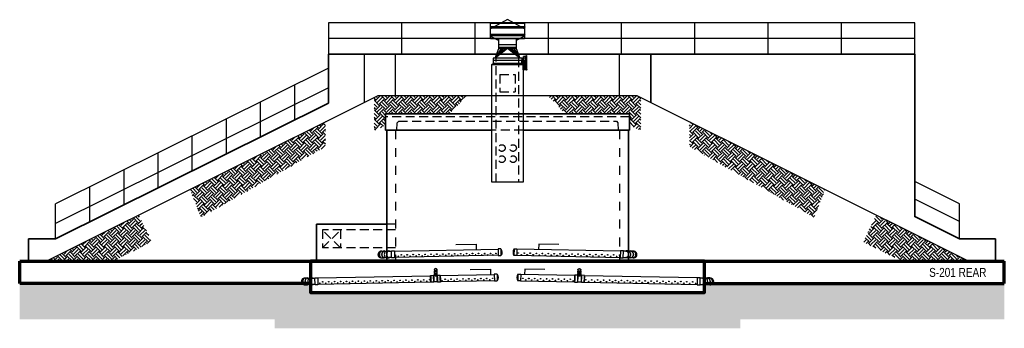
# Model space of a CAD drawing. Header units: inches. Extents: x -666 to 660, y -2090 to 1320.
# Tile 2 of 3: x -660 to 660, y -1090 to -676. Entities that reach past the tile are written whole.
import ezdxf

# ---------------------------------------------------------------- set-up
doc = ezdxf.new("R2010")
doc.units = ezdxf.units.IN
doc.header["$LTSCALE"] = 96
doc.header["$MEASUREMENT"] = 0
doc.linetypes.add('Dash', pattern=[0.25, 0.125, -0.125])
doc.linetypes.add('HIDDEN2', pattern=[0.1875, 0.125, -0.0625])
doc.layers.get('Defpoints').update_dxf_attribs({"color": 243})
for name, color, linetype, lineweight in [('A-ANNO-PATT', 1, 'Continuous', 25), ('S-FLOR-FTPT', 4, 'Continuous', 70), ('S-FLOR-FTPT-RED', 1, 'Continuous', 70), ('S-ROOF-OTLN', 3, 'Continuous', 35), ('S-WALL-FULL-EXTR', 4, 'Continuous', 35), ('S-WALL-PCST', 4, 'Continuous', 35)]:
    doc.layers.add(name, color=color, linetype=linetype, lineweight=lineweight)
for name, color, linetype in [('M-DETL-HDLN', 1, 'HIDDEN2'), ('M-DETL-MEDM', 3, 'Continuous'), ('P-PIPE', 3, 'Continuous'), ('S-ANNO-TEXT', 2, 'Continuous'), ('S-COLS-CONC', 13, 'Continuous'), ('S-EARTH', 8, 'Continuous'), ('S-GRVL', 8, 'Continuous'), ('S-GUARD RAIL', 1, 'Continuous'), ('S-ROOF-HDLN', 1, 'HIDDEN2'), ('S-WALL-HDLN', 1, 'Dash')]:
    doc.layers.add(name, color=color, linetype=linetype)
doc.styles.add('Annotative', font='romans.shx', dxfattribs={"width": 0.8, "height": 0.125})
doc.styles.add('Arial', font='swiss.ttf', dxfattribs={"width": 0.8})
doc.dimstyles.new('Annotative', dxfattribs={"dimscale": 0, "dimtxt": 0.125, "dimasz": 0.125, "dimexe": 0.179688, "dimexo": 0.0625, "dimgap": 0.09, "dimtad": 1, "dimdec": 3, "dimzin": 3, "dimdsep": 46, "dimlunit": 4, "dimtxsty": 'Annotative', "dimcen": 0.09, "dimclrt": 2, "dimazin": 2, "dimtfac": 1, "dimtdec": 3, "dimtmove": 0, "dimatfit": 3, "dimfxl": 1, "dimtfill": 1, "dimfrac": 2, "dimtolj": 1, "dimtzin": 0, "dimarcsym": 0})

# ---------------------------------------------------------------- blocks, each defined once
blk = doc.blocks.new('6CAP')
at = {"layer": 'P-PIPE'}
for p, q in [((75, 388.6), (75, 381.4)), ((75, 388.6), (78, 388.6)), ((78, 381.4), (75, 381.4)), ((78, 388.6), (78, 381.4))]:
    blk.add_line(p, q, dxfattribs=at)
blk.add_arc((81, 385), 7.05, 148.8317, 211.1683, dxfattribs=at)
blk = doc.blocks.new('Bend - PVC - Sch 40 - DWV_USACE - Standard-1107287-00_SP_Foundation Drainage Plan-TO FDN_DOC-flat-1')
at = {"layer": 'P-PIPE'}
for p, q in [((1529.2, -739.1), (1527.9, -739.1)), ((1527.9, -739.1), (1527.9, -743.1)), ((1529.4, -739.1), (1529.2, -739.1)), ((1529.4, -739.1), (1529.4, -743.1)), ((1532.4, -739.1), (1531, -739.1)), ((1527.9, -741.1), (1527.9, -741.1)), ((1527.9, -741.1), (1527.9, -741.1)), ((1527.9, -743.1), (1529.2, -743.1)), ((1529.2, -743.1), (1529.4, -743.1)), ((1529.4, -741.1), (1529.4, -741.1)), ((1529.4, -741.1), (1529.4, -741.1)), ((1529.4, -741.1), (1529.4, -741.1)), ((1529.4, -741.1), (1529.4, -741.1)), ((1531, -743.1), (1532.4, -743.1))]:
    blk.add_line(p, q, dxfattribs=at)
at = {"layer": 'P-PIPE', "flags": 128}
for points in [[(1531, -739.3), (1530.8, -739.3), (1530.6, -739.3), (1530.4, -739.3), (1530.2, -739.3), (1530.1, -739.3), (1529.9, -739.3), (1529.7, -739.3), (1529.5, -739.3), (1529.4, -739.3)], [(1529.4, -742.8), (1529.6, -742.8), (1529.7, -742.8), (1529.9, -742.8), (1530.1, -742.8), (1530.3, -742.8), (1530.5, -742.8), (1530.7, -742.8), (1530.8, -742.8), (1531, -742.8)]]:
    blk.add_lwpolyline(points, dxfattribs=at)
at = {"layer": 'P-PIPE'}
for centre, major_axis, start_param, end_param in [((1531, -741.1), (0, -1.98), 1.570796, 3.627428), ((1532.4, -741.1), (0, -1.98), 1.570796, 3.141593), ((1531, -741.1), (0, -1.98), 5.79735, 7.853982), ((1531, -741.1), (0, -1.75), 1.570796, 3.141593), ((1531, -741.1), (0, -1.75), 6.283185, 7.853982), ((1532.4, -741.1), (0, -1.98), 6.283185, 7.853982)]:
    blk.add_ellipse(centre, major_axis=major_axis, ratio=0.34202, start_param=start_param, end_param=end_param, dxfattribs=at)

msp = doc.modelspace()

# ---------------------------------------------------------------- hatches: boundary and pattern name
at = {"layer": 'S-EARTH'}
h = msp.add_hatch(dxfattribs=at)
h.set_pattern_fill('EARTH', color=256, scale=36, angle=45)
h.paths.add_polyline_path([(-184.6, -780.3), (-180, -778), (-59.7, -778), (-83.5, -802), (-169.5, -802), (-169.5, -817.3), (-184.6, -824.9)])
h = msp.add_hatch(dxfattribs=at)
h.set_pattern_fill('EARTH', color=256, scale=36, angle=45)
h.paths.add_polyline_path([(172.6, -780.3), (168, -778), (48.2, -778), (71.5, -802), (157.5, -802), (157.5, -817.3), (172.6, -824.9)])
h = msp.add_hatch(dxfattribs=at)
h.set_pattern_fill('EARTH', color=256, scale=36, angle=45)
h.paths.add_polyline_path([(-431.7, -903.9), (-249.8, -812.9), (-250.1, -846.1), (-416.9, -941)])
h = msp.add_hatch(dxfattribs=at)
h.set_pattern_fill('EARTH', color=256, scale=36, angle=45)
h.paths.add_polyline_path([(419.7, -903.9), (237.8, -812.9), (238.1, -846.1), (404.9, -941)])
h = msp.add_hatch(dxfattribs=at)
h.set_pattern_fill('EARTH', color=256, scale=36, angle=45)
h.paths.add_polyline_path([(-500.4, -938.2), (-482.9, -974), (-534.8, -1000), (-624, -1000)])
h = msp.add_hatch(dxfattribs=at)
h.set_pattern_fill('EARTH', color=256, scale=36, angle=45)
h.paths.add_polyline_path([(488.4, -938.2), (470.9, -974), (522.8, -1000), (612, -1000)])
h = msp.add_hatch(dxfattribs=at)
h.set_pattern_fill('EARTH', color=256, scale=64, angle=45)
h.paths.add_polyline_path([(660, -1042), (270, -1042), (270, -1054), (-282, -1054), (-282, -1042), (-660, -1042), (-660, -1078), (-318, -1078), (-318, -1090), (306, -1090), (306, -1078), (660, -1078)])
at = {"layer": 'S-GRVL'}
h = msp.add_hatch(dxfattribs=at)
h.set_pattern_fill('GRAVEL', color=256, scale=18, angle=45)
h.set_pattern_definition([(273.01279, (-3.5638, 21.892), (12.727922, -216.374675), [2.42165, -239.74358]), (229.96974, (-3.4365, 19.4737), (140.00714267, 165.4629868), [4.15562, -411.40665]), (177.51045, (-6.1094, 16.2917), (267.2863633, -12.7279221), [2.93018, -290.08859]), (312.27369, (-7.8913, 8.1459), (-241.83051917, 267.2863633), [3.78428, -374.64404]), (337.833654, (-5.3457, 5.3457), (-216.37467504, 89.0954544), [3.71079, -367.36872]), (42.27369, (-1.9092, 3.94566), (-267.2863633, -241.83051917), [3.78428, -374.64404]), (82.69424, (0.89095, 6.49124), (-38.1837662, -292.7422074), [5.00452, -495.44727]), (117.25533, (1.52735, 11.4551), (-190.91883092, 369.10973978), [4.72478, -467.75379]), (166.429566, (-0.6364, 15.65534), (-267.2863633, 63.6396103), [3.7971, -375.91332]), (220.23636, (-4.3275, 16.5463), (152.7350647, 127.2792206), [4.33498, -212.41373]), (267.39744, (-7.63675, 13.74616), (-12.72792206, -292.7422074), [5.60606, -555.00075]), (183.81407, (4.8366, 20.6192), (-165.4629868, -12.727922), [1.91342, -189.4292]), (216.469234, (2.9274, 20.49195), (190.9188309, 140.0071427), [3.64027, -360.3872]), (270, (0, 18.328), (12.72792, -12.72792), [2.54558, -22.91027]), (248.1986, (-2.4183, 18.9646), (38.183766, 89.0954544), [1.37084, -135.71307]), (336.8014, (-2.9274, 17.6918), (-50.911688, 25.455844), [1.93865, -94.99431]), (75.96376, (-1.1455, 16.928), (12.727922, 63.63961), [3.14872, -101.80841]), (206.56505, (-0.382, 19.983), (38.183766, 12.727922), [2.27684, -54.64416]), (61.38954, (-10.3096, 10.3096), (89.0954544, 165.4629868), [3.1896, -315.77121]), (115.34618, (-8.7823, 13.1098), (89.0954544, -190.9188309), [2.6759, -264.91334]), (338.1986, (-2.9274, 22.5284), (-89.0954544, 38.183766), [2.74167, -134.34225]), (28.61046, (-0.3818, 21.5102), (-165.4629868, -89.0954544), [3.1896, -315.77121]), (24.44395, (-2.4183, 2.4183), (-89.0954544, -38.1837662), [3.07584, -150.71623]), (339.77514, (0.3818, 3.6911), (-203.646753, 76.3675324), [2.5772, -255.14358]), (111.8014, (9.9278, 9.9278), (-38.183766, 89.0954544), [2.74167, -134.34225]), (62.35402, (8.9095, 12.4734), (-114.55129855, -216.374675), [3.01736, -298.71763]), (114.44395, (3.691, 3.691), (38.1837662, -89.0954544), [1.53792, -152.25415]), (146.30993, (9.164, 9.164), (-63.63961, 38.183766), [0.91782, -90.86453]), (210.96376, (8.4004, 9.6732), (50.911688, 25.455844), [3.7108, -70.5051]), (231.00901, (5.21845, 7.764), (114.55129855, 140.0071427), [3.4389, -340.45062]), (348.69007, (0, 15.7826), (-38.183766, 12.727922), [2.596, -62.30393]), (38.157227, (2.5456, 15.2735), (241.83051917, 190.91883092), [4.5323, -448.69613]), (105.9454, (6.1094, 18.0736), (38.1837662, -140.0071427), [1.8532, -183.46813]), (135, (5.6, 19.856), (-25.45584, 4e-15), [1.08, -16.92]), (165.25644, (4.582, 7.8913), (140.0071427, -38.1837662), [2.50063, -247.56336]), (93.01279, (2.1637, 8.5277), (-12.727922, 216.374675), [4.8433, -237.32194]), (45, (1.91, 13.364), (0, 25.45584), [4.68, -13.32]), (10.30485, (5.2184, 16.6736), (216.374675, 38.1837662), [2.84605, -281.75894]), (299.0546, (8.0186, 17.1827), (38.183766, -63.6396103), [2.62084, -128.42114]), (252.645975, (9.2914, 14.8917), (-114.55129855, -369.1097398), [4.26717, -422.45054]), (220.42608, (8.0186, 10.8187), (-178.19090886, -152.73506474), [4.51438, -446.92332])])
edge = h.paths.add_edge_path()
edge.add_line((660, -1030), (269.4, -1030))
edge.add_arc((265.8, -1027.1), 4.61, 262.4802, 320.6169, ccw=False)
edge.add_ellipse((265.1, -1027), major_axis=(0, 4.61), ratio=0.7109, start_angle=180, end_angle=182.5757, ccw=False)
edge.add_line((265.1, -1031.7), (261.9, -1031.6))
edge.add_ellipse((262.3, -1027), major_axis=(0, 4.61), ratio=0.7109, start_angle=-200.7415, end_angle=-180, ccw=False)
edge.add_line((261.2, -1031.3), (259.7, -1031.3))
edge.add_ellipse((258.6, -1026.9), major_axis=(0, 4.61), ratio=0.7109, start_angle=180, end_angle=199.1999, ccw=False)
edge.add_line((259, -1031.5), (258.6, -1031.5))
edge.add_ellipse((258.6, -1026.9), major_axis=(0, 4.61), ratio=0.7109, start_angle=178.3967, end_angle=180, ccw=False)
edge.add_line((258, -1031.5), (258, -1042))
edge.add_line((258, -1042), (-270, -1042))
edge.add_line((-270, -1042), (-270, -1031.5))
edge.add_line((-270, -1031.5), (-270.5, -1031.5))
edge.add_ellipse((-270.6, -1026.9), major_axis=(0, 4.61), ratio=0.7109, start_angle=180, end_angle=181.6033, ccw=False)
edge.add_ellipse((-270.6, -1026.9), major_axis=(0, 4.61), ratio=0.7109, start_angle=160.8001, end_angle=180, ccw=False)
edge.add_line((-271.7, -1031.3), (-273.2, -1031.3))
edge.add_ellipse((-274.3, -1027), major_axis=(0, 4.61), ratio=0.7109, start_angle=540, end_angle=560.7415, ccw=False)
edge.add_ellipse((-274.3, -1027), major_axis=(0, 4.61), ratio=0.7109, start_angle=490.825, end_angle=540)
edge.add_line((-274.3, -1031.6), (-275, -1031.6))
edge.add_ellipse((-274.3, -1027), major_axis=(0, 4.61), ratio=0.7109, start_angle=490.825, end_angle=540, ccw=False)
edge.add_line((-276.8, -1030), (-660, -1030))
edge.add_line((-660, -1030), (-660, -1042))
edge.add_line((-660, -1042), (-282, -1042))
edge.add_line((-282, -1042), (-282, -1054))
edge.add_line((-282, -1054), (270, -1054))
edge.add_line((270, -1054), (270, -1042))
edge.add_line((270, -1042), (660, -1042))
edge.add_line((660, -1042), (660, -1030))

# ---------------------------------------------------------------- linework, layer by layer
at = {"layer": 'A-ANNO-PATT'}
for centre in [(-92.7, -990.3), (-84.7, -990.2), (-76.8, -990), (-68.8, -989.9), (-68.8, -989.9), (-60.8, -989.7), (-52.9, -989.5), (-44.9, -989.4), (-36.6, -989.5), (-28.7, -989.4), (-21.5, -989.4), (8.4, -988.9), (16.4, -989.1), (24.3, -989.2), (24.3, -989.2), (32.7, -989.4), (40.7, -989.5), (48.7, -989.7), (56.6, -989.9), (56.6, -989.9), (64.6, -990), (72.6, -990.2), (80.5, -990.3), (-156.4, -991.6), (-148.5, -991.4), (-140.5, -991.3), (-132.5, -991.1), (-124.6, -991), (-116.6, -990.8), (-108.6, -990.6), (-100.7, -990.5), (88.5, -990.5), (96.5, -990.6), (104.4, -990.8), (112.4, -991), (120.4, -991.1), (128.3, -991.3), (136.3, -991.4), (144.3, -991.6), (-253.7, -1027.6), (-245.7, -1027.5), (-237.8, -1027.3), (-229.8, -1027.1), (-221.8, -1027), (-213.9, -1026.8), (-205.9, -1026.7), (-197.9, -1026.5), (-190, -1026.4), (-182, -1026.2), (-174, -1026.1), (-166.1, -1025.9), (-158.1, -1025.7), (-150.1, -1025.6), (-142.2, -1025.4), (-134.2, -1025.3), (-126.2, -1025.1), (-118.3, -1025), (-110.3, -1024.8), (-89.6, -1024.2), (-81.7, -1024), (-73.7, -1023.9), (-65.7, -1023.7), (-57.8, -1023.6), (-49.8, -1023.4), (-49.8, -1023.4), (-41.8, -1023.3), (-33.9, -1023.1), (-25.9, -1022.9), (14.5, -1022.9), (22.5, -1023.1), (30.4, -1023.3), (38.4, -1023.4), (38.4, -1023.4), (46.4, -1023.6), (54.3, -1023.7), (62.3, -1023.9), (70.3, -1024), (78.2, -1024.2), (98.9, -1024.8), (106.9, -1025), (114.8, -1025.1), (122.8, -1025.3), (130.8, -1025.4), (138.7, -1025.6), (146.7, -1025.7), (154.7, -1025.9), (162.6, -1026.1), (170.6, -1026.2), (178.6, -1026.4), (186.5, -1026.5), (194.5, -1026.7), (202.5, -1026.8), (210.4, -1027), (218.4, -1027.1), (226.4, -1027.3), (234.3, -1027.5), (242.3, -1027.6)]:
    msp.add_circle(centre, 0.432, dxfattribs=at)
at = {"layer": 'A-ANNO-PATT', "extrusion": (0, 0, -1)}
for centre in [(-152.4, -993.5), (-144.4, -993.3), (-136.5, -993.2), (-128.5, -993), (-120.5, -992.9), (-112.6, -992.7), (-104.6, -992.6), (-96.6, -992.4), (-88.7, -992.2), (-80.7, -992.1), (-72.7, -991.9), (-64.8, -991.8), (-56.8, -991.6), (-48.8, -991.5), (-40.6, -991.6), (-32.6, -991.5), (-25.5, -991.5), (-257.6, -1029.7), (-249.7, -1029.5), (-241.7, -1029.4), (-233.7, -1029.2), (-225.8, -1029.1), (-217.8, -1028.9), (-209.8, -1028.7), (-201.9, -1028.6), (-193.9, -1028.4), (-185.9, -1028.3), (-178, -1028.1), (-170, -1028), (-162, -1027.8), (-154.1, -1027.6), (-146.1, -1027.5), (-138.1, -1027.3), (-130.2, -1027.2), (-122.2, -1027), (-114.2, -1026.9), (-93.6, -1026.3), (-85.6, -1026.1), (-77.6, -1026), (-69.7, -1025.8), (-61.7, -1025.6), (-53.7, -1025.5), (-45.8, -1025.3), (-37.8, -1025.2), (-29.8, -1025)]:
    msp.add_ellipse(centre, major_axis=(-0.432, -0.009), ratio=0.727074, dxfattribs=at)
at = {"layer": 'A-ANNO-PATT'}
for centre in [(12.4, -991), (20.3, -991.1), (28.3, -991.3), (36.7, -991.5), (44.7, -991.6), (52.6, -991.8), (60.6, -991.9), (68.6, -992.1), (76.5, -992.2), (84.5, -992.4), (92.5, -992.6), (100.4, -992.7), (108.4, -992.9), (116.4, -993), (124.3, -993.2), (132.3, -993.3), (140.3, -993.5), (18.4, -1025), (26.4, -1025.2), (34.4, -1025.3), (42.3, -1025.5), (50.3, -1025.6), (58.3, -1025.8), (66.2, -1026), (74.2, -1026.1), (82.2, -1026.3), (102.8, -1026.9), (110.8, -1027), (118.8, -1027.2), (126.7, -1027.3), (134.7, -1027.5), (142.7, -1027.6), (150.6, -1027.8), (158.6, -1028), (166.6, -1028.1), (174.5, -1028.3), (182.5, -1028.4), (190.5, -1028.6), (198.4, -1028.7), (206.4, -1028.9), (214.4, -1029.1), (222.3, -1029.2), (230.3, -1029.4), (238.3, -1029.5), (246.2, -1029.7)]:
    msp.add_ellipse(centre, major_axis=(0.432, -0.009), ratio=0.727074, dxfattribs=at)
at = {"layer": 'M-DETL-HDLN'}
for p, q in [((-21.1, -894), (-21.1, -727.6)), ((8.9, -727.6), (8.9, -894)), ((-16.3, -749.4), (4.3, -749.4)), ((-16.3, -749.4), (-16.3, -772.6)), ((4.3, -749.4), (4.3, -772.6)), ((-16.3, -772.6), (4.3, -772.6))]:
    msp.add_line(p, q, dxfattribs=at)
for centre in [(-13.6, -848), (1.4, -848), (-13.6, -863), (1.4, -863)]:
    msp.add_circle(centre, 4.5, dxfattribs=at)
at = {"layer": 'M-DETL-MEDM'}
for p, q in [((16.9, -685.7), (-28.8, -685.7)), ((-6, -675.7), (-28.6, -688)), ((-28.6, -684.8), (16.6, -684.8)), ((16.6, -688), (-6, -675.7)), ((16.9, -696.1), (-28.8, -696.1)), ((-28.6, -686.6), (16.6, -686.6)), ((-28.6, -695.2), (16.6, -695.2)), ((-28.6, -697), (16.6, -697)), ((-28.6, -698), (-17.7, -703.9)), ((16.6, -698), (5.7, -703.9)), ((-17.7, -708.9), (-17.7, -701.3)), ((-17.7, -714.4), (-17.7, -708.9)), ((-17.7, -708.9), (5.7, -708.9)), ((5.7, -701.3), (5.7, -708.9)), ((5.7, -708.9), (5.7, -714.4)), ((-11.7, -714.4), (-22.6, -727.6)), ((-6, -714.4), (-22.6, -727.6)), ((-22.6, -727.6), (-8.9, -714.4)), ((-14.6, -714.4), (-22.6, -727.6)), ((-22.6, -727.6), (-17.7, -714.4)), ((5.7, -713.1), (-17.7, -713.1)), ((-17.7, -714.4), (5.7, -714.4)), ((10.6, -727.6), (-6, -714.4)), ((-3.1, -714.4), (10.6, -727.6)), ((10.6, -727.6), (-0.2, -714.4)), ((2.6, -714.4), (10.6, -727.6)), ((5.7, -714.4), (10.6, -727.6)), ((15.1, -743.2), (15.1, -725.5)), ((15.1, -725.5), (15.5, -725.5)), ((15.5, -743.2), (15.5, -725.5)), ((15.5, -725.5), (15.5, -730.3)), ((18.4, -725.3), (15.7, -725.3)), ((18.7, -730.3), (18.7, -725.5)), ((18.9, -743.3), (18.9, -723.9)), ((18.9, -723.9), (19.3, -723.9)), ((19.3, -723.9), (19.3, -743.3)), ((-27.1, -736), (-24.8, -734)), ((-27.1, -894), (-27.1, -736)), ((-27.1, -736), (14.9, -736)), ((13.4, -727.6), (-25.3, -727.6)), ((-25.3, -727.6), (-25.3, -730.6)), ((13.4, -730.6), (-25.3, -730.6)), ((-24.8, -734), (-24.8, -730.6)), ((-24.8, -734), (12.9, -734)), ((12.9, -730.6), (12.9, -734)), ((12.9, -734), (14.9, -736)), ((13.3, -727.6), (13.3, -730.6)), ((13.4, -727.6), (13.4, -730.6)), ((14.9, -736), (14.9, -894)), ((15.5, -727), (18.7, -727)), ((18.4, -730.6), (15.7, -730.6)), ((17, -743.3), (17, -730.6)), ((17.4, -730.6), (17.4, -743.3)), ((15.1, -743.2), (15.5, -743.2)), ((17, -742.2), (15.5, -742.2)), ((15.5, -742.2), (17, -742.2)), ((17, -742.8), (15.5, -742.8)), ((17.4, -743.3), (17, -743.3)), ((17.4, -741.8), (18.9, -741.8)), ((18.9, -743.2), (17.4, -743.2)), ((19.3, -743.3), (18.9, -743.3)), ((19.7, -742.2), (19.3, -742.2)), ((19.3, -742.2), (19.7, -742.2)), ((19.7, -742.8), (19.3, -742.8)), ((19.7, -742.2), (19.7, -742.8)), ((14.9, -894), (-27.1, -894))]:
    msp.add_line(p, q, dxfattribs=at)
msp.add_lwpolyline([(16.6, -690.9), (16.6, -695.2, 0.131652), (16.6, -695.3), (17, -696, -0.267949), (17, -696.2), (16.6, -696.9, 0.131652), (16.6, -697), (16.6, -701.3), (-28.6, -701.3), (-28.6, -697, 0.131652), (-28.6, -696.9), (-29, -696.2, -0.267949), (-29, -696), (-28.6, -695.3, 0.131652), (-28.6, -695.2), (-28.6, -686.6, 0.131652), (-28.6, -686.4), (-29, -685.8, -0.267949), (-29, -685.5), (-28.6, -684.9, 0.131652), (-28.6, -684.8), (-28.6, -680.4), (16.6, -680.4), (16.6, -684.8, 0.131652), (16.6, -684.9), (17, -685.5, -0.267949), (17, -685.8), (16.6, -686.4, 0.131652), (16.6, -686.6)], format="xyb", close=True, dxfattribs=at)
for centre, start, end in [((15.7, -725.5), 90, 180), ((18.4, -725.5), 0, 90), ((15.7, -730.3), 180, 270), ((18.4, -730.3), 270, 0)]:
    msp.add_arc(centre, 0.237, start, end, dxfattribs=at)
at = {"layer": 'P-PIPE'}
for p, q in [((-174.3, -986.3), (-171.6, -986.2)), ((-171.7, -986.5), (-169.1, -986.5)), ((-167.9, -986.2), (-165.1, -986.1)), ((-165.2, -986.4), (-161.5, -986.3)), ((-157.5, -986.4), (-18.6, -983.6)), ((145.4, -986.4), (6.5, -983.6)), ((153.1, -986.4), (149.4, -986.3)), ((155.7, -986.2), (153, -986.1)), ((159.5, -986.5), (156.9, -986.5)), ((162.2, -986.3), (159.4, -986.2)), ((-174.3, -995.5), (-171.6, -995.5)), ((-168.9, -995.1), (-171.6, -995.2)), ((-167.9, -995.4), (-165.1, -995.3)), ((-161.4, -995), (-165.2, -995)), ((-18.4, -992), (-157.4, -994.9)), ((6.3, -992), (145.2, -994.9)), ((149.2, -995), (153, -995)), ((155.7, -995.4), (153, -995.3)), ((156.8, -995.1), (159.4, -995.2)), ((162.2, -995.5), (159.4, -995.5)), ((-104.1, -1011.6), (-104, -1013.3)), ((-100.5, -1013.2), (-100.6, -1011.5)), ((88.5, -1013.2), (88.6, -1011.5)), ((92.1, -1011.6), (92, -1013.3)), ((-277.1, -1022.4), (-274.3, -1022.4)), ((-274.4, -1022.7), (-271.8, -1022.6)), ((-270.6, -1022.3), (-267.9, -1022.3)), ((-268, -1022.6), (-264.3, -1022.5)), ((-260.3, -1022.4), (-109.1, -1019.4)), ((-109, -1027.9), (-260.1, -1031)), ((-109.1, -1018.9), (-105.1, -1018.8)), ((-105, -1028.1), (-108.9, -1028.2)), ((-105.1, -1019.1), (-104.1, -1019.1)), ((-100, -1027.7), (-105, -1027.8)), ((-102.2, -1018.1), (-103.9, -1018.1)), ((-103.9, -1018.1), (-102.2, -1018.1)), ((-100.4, -1018), (-102.2, -1018.1)), ((-102.2, -1018.1), (-100.4, -1018)), ((-100.5, -1019), (-100.2, -1019)), ((-100.2, -1018.7), (-96.2, -1018.7)), ((-96, -1027.9), (-100, -1028)), ((-96.2, -1019.1), (-23.6, -1017.7)), ((-23.4, -1026.1), (-96, -1027.6)), ((11.4, -1026.1), (84, -1027.6)), ((84.2, -1019.1), (11.6, -1017.7)), ((84, -1027.9), (88, -1028)), ((88.2, -1018.7), (84.2, -1018.7)), ((88, -1027.7), (93, -1027.8)), ((88.5, -1019), (88.2, -1019)), ((88.4, -1018), (90.2, -1018.1)), ((90.2, -1018.1), (88.4, -1018)), ((90.2, -1018.1), (91.9, -1018.1)), ((91.9, -1018.1), (90.2, -1018.1)), ((93.1, -1019.1), (92.1, -1019.1)), ((93, -1028.1), (96.9, -1028.2)), ((97.1, -1018.9), (93.1, -1018.8)), ((97, -1027.9), (248.1, -1031)), ((248.3, -1022.4), (97.1, -1019.4)), ((256, -1022.6), (252.3, -1022.5)), ((258.6, -1022.3), (255.9, -1022.3)), ((262.4, -1022.7), (259.8, -1022.6)), ((265.1, -1022.4), (262.3, -1022.4)), ((-277.1, -1031.6), (-274.3, -1031.6)), ((-271.7, -1031.3), (-274.3, -1031.3)), ((-270.6, -1031.5), (-267.9, -1031.5)), ((-264.1, -1031.1), (-267.9, -1031.2)), ((252.1, -1031.1), (255.9, -1031.2)), ((258.6, -1031.5), (255.9, -1031.5)), ((259.7, -1031.3), (262.3, -1031.3)), ((265.1, -1031.6), (262.3, -1031.6))]:
    msp.add_line(p, q, dxfattribs=at)
for points in [[(-161.4, -995.3), (-161.5, -986), (-157.5, -985.9), (-157.4, -995.2)], [(149.2, -995.3), (149.4, -986), (145.4, -985.9), (145.2, -995.2)], [(-264.1, -1031.5), (-264.3, -1022.1), (-260.3, -1022.1), (-260.1, -1031.4)], [(252.1, -1031.5), (252.3, -1022.1), (248.3, -1022.1), (248.1, -1031.4)]]:
    msp.add_lwpolyline(points, close=True, dxfattribs=at)
at = {"layer": 'P-PIPE', "flags": 128}
for points in [[(-104.1, -1019.1), (-104.1, -1019.1), (-104, -1019), (-104, -1018.8), (-104, -1018.7), (-104, -1018.5), (-103.9, -1018.4), (-103.9, -1018.1)], [(-100.4, -1018), (-100.4, -1018.5), (-100.5, -1018.8), (-100.5, -1019)], [(88.4, -1018), (88.4, -1018.5), (88.5, -1018.8), (88.5, -1019)], [(92.1, -1019.1), (92.1, -1019.1), (92, -1019), (92, -1018.8), (92, -1018.7), (92, -1018.5), (91.9, -1018.4), (91.9, -1018.1)]]:
    msp.add_lwpolyline(points, dxfattribs=at)
at = {"layer": 'P-PIPE'}
for centre, radius, start, end in [((-175.1, -990.9), 4.61, 86.3157, 277.5198), ((-175.1, -990.9), 4.31, 97.1115, 264.9643), ((162.9, -990.9), 4.61, 262.4802, 93.6843), ((162.9, -990.9), 4.31, 275.0357, 82.8885), ((-277.8, -1027.1), 4.61, 86.3157, 277.5198), ((-277.8, -1027.1), 4.31, 97.1115, 264.9643), ((-102.3, -1016.6), 3.08, 235.5629, 306.6167), ((90.3, -1016.6), 3.08, 233.3833, 304.4371), ((265.8, -1027.1), 4.61, 262.4802, 93.6843), ((265.8, -1027.1), 4.31, 275.0357, 82.8885)]:
    msp.add_arc(centre, radius, start, end, dxfattribs=at)
for centre, major_axis, ratio, start_param, end_param in [((-174.3, -990.9), (0, 4.61), 0.7109, 0, 3.141593), ((-171.6, -990.8), (0, 4.61), 0.7109, 5.93388, 9.786785), ((-171.6, -990.9), (0, 4.33), 0.709705, 6.283185, 9.424778), ((-167.9, -990.8), (0, 4.61), 0.7109, 0, 3.169575), ((-165.1, -990.7), (0, 4.61), 0.7109, 5.93388, 9.79158), ((-165.1, -990.7), (0, 4.32), 0.7109, 6.283185, 9.420689), ((-102.3, -1011.5), (-1.98, -0.04), 0.887347, 2.654304, 6.767473), ((-102.3, -1010.1), (1.98, 0.04), 0.34202, 6.283185, 6.293446), ((-277.1, -1027), (0, 4.61), 0.7109, 0, 3.141593), ((-274.3, -1027), (0, 4.61), 0.7109, 5.93388, 9.786785), ((-274.3, -1027), (0, 4.33), 0.709705, 6.283185, 9.424778), ((-270.6, -1026.9), (0, 4.61), 0.7109, 0, 3.169575), ((-267.9, -1026.9), (0, 4.61), 0.7109, 5.93388, 9.79158), ((-267.9, -1026.9), (0, 4.32), 0.7109, 6.283185, 9.420689), ((84.1, -1023.3), (-0.09, -4.63), 0.010251, 2.792527, 5.934119), ((84.1, -1023.3), (-0.09, -4.63), 0.010251, 5.934119, 9.075712), ((84.1, -1023.3), (-0.09, -4.31), 0.010414, 0, 1.570796), ((84.1, -1023.3), (-0.09, -4.31), 0.010414, 4.712389, 6.283185), ((84.1, -1023.3), (-0.09, -4.31), 0.010414, 3.141593, 4.712389), ((84.1, -1023.3), (-0.09, -4.31), 0.010414, 1.570796, 3.141593), ((88.1, -1023.4), (-0.09, -4.63), 0.010251, 2.792527, 5.934119), ((88.1, -1023.4), (-0.08, -4.34), 0.010251, 2.792527, 5.934119), ((88.1, -1023.4), (-0.09, -4.63), 0.010251, 5.934119, 9.075712), ((88.1, -1023.4), (-0.08, -4.34), 0.010251, 5.934119, 9.075712), ((90.2, -1018), (-1.98, 0.04), 0.34202, 6.283185, 6.293446), ((93, -1023.5), (-0.09, -4.63), 0.010251, 2.792527, 5.934119), ((93, -1023.5), (-0.08, -4.34), 0.010251, 2.792527, 5.934119), ((93, -1023.5), (-0.09, -4.63), 0.010251, 5.934119, 9.075712), ((93, -1023.5), (-0.08, -4.34), 0.010251, 5.934119, 9.075712), ((97, -1023.6), (-0.09, -4.63), 0.010251, 2.792527, 5.934119), ((97, -1023.6), (-0.09, -4.63), 0.010251, 5.934119, 9.075712), ((97, -1023.5), (-0.09, -4.31), 0.010414, 4.712389, 6.283185), ((97, -1023.5), (-0.09, -4.31), 0.010414, 0, 1.570796), ((97, -1023.5), (-0.09, -4.31), 0.010414, 3.141593, 4.712389), ((97, -1023.5), (-0.09, -4.31), 0.010414, 1.570796, 3.141593)]:
    msp.add_ellipse(centre, major_axis=major_axis, ratio=ratio, start_param=start_param, end_param=end_param, dxfattribs=at)
at = {"layer": 'P-PIPE', "extrusion": (0, 0, -1)}
for centre, major_axis, ratio, start_param, end_param in [((153, -990.7), (0, 4.61), 0.7109, 5.93388, 9.79158), ((153, -990.7), (0, 4.32), 0.7109, 6.283185, 9.420689), ((155.7, -990.8), (0, 4.61), 0.7109, 0, 3.169575), ((159.4, -990.8), (0, 4.61), 0.7109, 5.93388, 9.786785), ((159.4, -990.9), (0, 4.33), 0.709705, 6.283185, 9.424778), ((162.2, -990.9), (0, 4.61), 0.7109, 0, 3.141593), ((90.3, -1011.5), (1.98, -0.04), 0.887347, 2.654304, 6.767473), ((90.3, -1010.1), (-1.98, 0.04), 0.34202, 6.283185, 6.293446), ((-109, -1023.6), (0.09, -4.63), 0.010251, 2.792527, 5.934119), ((-109, -1023.5), (0.09, -4.31), 0.010414, 3.141593, 4.712389), ((-109, -1023.5), (0.09, -4.31), 0.010414, 1.570796, 3.141593), ((-109, -1023.6), (0.09, -4.63), 0.010251, 5.934119, 9.075712), ((-109, -1023.5), (0.09, -4.31), 0.010414, 0, 1.570796), ((-109, -1023.5), (0.09, -4.31), 0.010414, 4.712389, 6.283185), ((-105, -1023.5), (0.09, -4.63), 0.010251, 2.792527, 5.934119), ((-105, -1023.5), (0.08, -4.34), 0.010251, 2.792527, 5.934119), ((-105, -1023.5), (0.09, -4.63), 0.010251, 5.934119, 9.075712), ((-105, -1023.5), (0.08, -4.34), 0.010251, 5.934119, 9.075712), ((-102.2, -1018), (1.98, 0.04), 0.34202, 6.283185, 6.293446), ((-100.1, -1023.4), (0.09, -4.63), 0.010251, 2.792527, 5.934119), ((-100.1, -1023.4), (0.08, -4.34), 0.010251, 2.792527, 5.934119), ((-100.1, -1023.4), (0.09, -4.63), 0.010251, 5.934119, 9.075712), ((-100.1, -1023.4), (0.08, -4.34), 0.010251, 5.934119, 9.075712), ((-96.1, -1023.3), (0.09, -4.63), 0.010251, 2.792527, 5.934119), ((-96.1, -1023.3), (0.09, -4.31), 0.010414, 1.570796, 3.141593), ((-96.1, -1023.3), (0.09, -4.31), 0.010414, 3.141593, 4.712389), ((-96.1, -1023.3), (0.09, -4.63), 0.010251, 5.934119, 9.075712), ((-96.1, -1023.3), (0.09, -4.31), 0.010414, 0, 1.570796), ((-96.1, -1023.3), (0.09, -4.31), 0.010414, 4.712389, 6.283185), ((255.9, -1026.9), (0, 4.61), 0.7109, 5.93388, 9.79158), ((255.9, -1026.9), (0, 4.32), 0.7109, 6.283185, 9.420689), ((258.6, -1026.9), (0, 4.61), 0.7109, 0, 3.169575), ((262.3, -1027), (0, 4.61), 0.7109, 5.93388, 9.786785), ((262.3, -1027), (0, 4.33), 0.709705, 6.283185, 9.424778), ((265.1, -1027), (0, 4.61), 0.7109, 0, 3.141593)]:
    msp.add_ellipse(centre, major_axis=major_axis, ratio=ratio, start_param=start_param, end_param=end_param, dxfattribs=at)
at = {"layer": 'P-PIPE'}
for points in [[(-100.6, -1011.5), (-100.6, -1011.5), (-100.6, -1011.4), (-100.6, -1011.1), (-100.7, -1010.8), (-101.1, -1010.4), (-101.4, -1010.2), (-102, -1010), (-102.4, -1010), (-103, -1010.1), (-103.3, -1010.2), (-103.8, -1010.7), (-103.9, -1010.9), (-104, -1011.3), (-104.1, -1011.4), (-104.1, -1011.6), (-104.1, -1011.6), (-104.1, -1011.6), (-104.1, -1011.6)], [(88.6, -1011.5), (88.6, -1011.5), (88.6, -1011.4), (88.6, -1011.1), (88.7, -1010.8), (89.1, -1010.4), (89.4, -1010.2), (90, -1010), (90.4, -1010), (91, -1010.1), (91.3, -1010.2), (91.8, -1010.7), (91.9, -1010.9), (92, -1011.3), (92.1, -1011.4), (92.1, -1011.6), (92.1, -1011.6), (92.1, -1011.6), (92.1, -1011.6)]]:
    msp.add_open_spline(points, degree=3, knots=[3.137484, 3.137484, 3.137484, 3.137484, 3.20608, 3.20608, 3.772866, 3.772866, 4.339652, 4.339652, 4.906438, 4.906438, 5.473224, 5.473224, 6.04001, 6.04001, 6.283185, 6.283185, 6.283185, 6.283186, 6.283186, 6.283186, 6.283186], dxfattribs=at)
at = {"layer": 'S-COLS-CONC'}
for points in [[(-156, -778), (-156, -722), (-198, -722), (-198, -787)], [(144, -778), (144, -722), (186, -722), (186, -787)]]:
    msp.add_lwpolyline(points, dxfattribs=at)
at = {"layer": 'S-EARTH'}
for p, q in [((-180, -778), (-624, -1000)), ((168, -778), (-180, -778)), ((612, -1000), (168, -778))]:
    msp.add_line(p, q, dxfattribs=at)
at = {"layer": 'S-FLOR-FTPT'}
msp.add_lwpolyline([(-270, -1000), (-270, -1042), (258, -1042), (258, -1000)], close=True, dxfattribs=at)
at = {"layer": 'S-FLOR-FTPT-RED'}
for p, q in [((-660, -1030), (-660, -1000)), ((-660, -1000), (660, -1000)), ((660, -1030), (660, -1000)), ((-270, -1030), (-660, -1030)), ((258, -1030), (660, -1030))]:
    msp.add_line(p, q, dxfattribs=at)
at = {"layer": 'S-GRVL'}
msp.add_lwpolyline([(-660, -1030), (-270, -1030), (-270, -1042), (258, -1042), (258, -1030), (660, -1030)], dxfattribs=at)
at = {"layer": 'S-GUARD RAIL'}
for p, q in [((540, -680), (-246, -680)), ((-246, -680), (-246, -722)), ((-147.7, -722), (-147.7, -680)), ((-49.5, -722), (-49.5, -680)), ((48.8, -722), (48.8, -680)), ((147, -722), (147, -680)), ((245.3, -722), (245.3, -680)), ((343.5, -722), (343.5, -680)), ((441.8, -722), (441.8, -680)), ((540, -722), (540, -680)), ((540, -701), (-246, -701)), ((-246, -741), (-612, -923)), ((-246, -741), (-246, -788)), ((-291.8, -763.8), (-291.8, -810.8)), ((-246, -767.3), (-612, -949.3)), ((-337.5, -786.5), (-337.5, -833.5)), ((-383.2, -809.3), (-383.2, -856.3)), ((-429, -832), (-429, -879)), ((-474.8, -854.8), (-474.8, -901.8)), ((-520.5, -877.5), (-520.5, -924.5)), ((600, -923), (540, -893)), ((-566.2, -900.3), (-566.2, -947.3)), ((-612, -970), (-612, -923)), ((600, -946.5), (540, -916.5)), ((600, -970), (600, -923))]:
    msp.add_line(p, q, dxfattribs=at)
at = {"layer": 'S-ROOF-HDLN'}
for p, q in [((-156, -950), (-168, -950)), ((-156, -958), (-254, -958)), ((-254, -958), (-254, -982)), ((-254, -982), (-230, -958)), ((-230, -982), (-254, -958)), ((-230, -958), (-230, -982)), ((-156, -982), (-254, -982))]:
    msp.add_line(p, q, dxfattribs=at)
msp.add_lwpolyline([(142, -814), (142.5, -824), (157.5, -824), (157.5, -806), (-169.5, -806), (-169.5, -824), (-154.5, -824), (-154, -814), (-151.9, -811.9), (139.9, -811.9)], close=True, dxfattribs=at)
msp.add_lwpolyline([(14.9, -824), (-27.1, -824)], dxfattribs=at)
at = {"layer": 'S-ROOF-OTLN'}
msp.add_lwpolyline([(-27.1, -824), (-169.5, -824), (-169.5, -802), (157.5, -802), (157.5, -824), (14.9, -824)], dxfattribs=at)
at = {"layer": 'S-WALL-FULL-EXTR'}
for p, q in [((-246, -722), (186, -722)), ((-246, -722), (-246, -788)), ((186, -722), (540, -722)), ((-246, -788), (-612, -970)), ((600, -970), (540, -940)), ((-612, -970), (-648, -970)), ((-648, -970), (-648, -1000)), ((-648, -1000), (612, -1000))]:
    msp.add_line(p, q, dxfattribs=at)
msp.add_lwpolyline([(612, -1000), (648, -1000), (648, -970), (600, -970), (540, -940), (540, -722), (186, -722), (186, -787)], dxfattribs=at)
at = {"layer": 'S-WALL-HDLN'}
for points in [[(-168, -1000), (-168, -824), (-156, -824), (-156, -1000)], [(156, -1000), (156, -824), (144, -824), (144, -1000)]]:
    msp.add_lwpolyline(points, close=True, dxfattribs=at)
at = {"layer": 'S-WALL-PCST'}
for p, q in [((-262, -950), (-262, -1000)), ((-168, -950), (-262, -950))]:
    msp.add_line(p, q, dxfattribs=at)
msp.add_lwpolyline([(-27.1, -824), (-168, -824), (-168, -1000), (156, -1000), (156, -824), (14.9, -824)], dxfattribs=at)

# ---------------------------------------------------------------- block references
at = {"layer": 'P-PIPE', "yscale": 1.25, "zscale": 1.25}
for p, xscale, rotation in [((88.9, -1467), -1.25, 1.194854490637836), ((-101.1, -1467), 1.25, 358.8051455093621), ((83.9, -1501), -1.25, 1.194854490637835), ((-95.9, -1501), 1.25, 358.8051455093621)]:
    msp.add_blockref('6CAP', p, dxfattribs=dict(at, xscale=xscale, rotation=rotation))
at = {"layer": 'P-PIPE', "rotation": 91.18980425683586}
msp.add_blockref('Bend - PVC - Sch 40 - DWV_USACE - Standard-1107287-00_SP_Foundation Drainage Plan-TO FDN_DOC-flat-1', (-811.4, -2561), dxfattribs=at)
at = {"layer": 'P-PIPE', "xscale": -1, "rotation": 268.8101957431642}
msp.add_blockref('Bend - PVC - Sch 40 - DWV_USACE - Standard-1107287-00_SP_Foundation Drainage Plan-TO FDN_DOC-flat-1', (799.4, -2561), dxfattribs=at)

# ---------------------------------------------------------------- texts
at = {"layer": 'Defpoints', "insert": (636, -1015), "char_height": 12, "attachment_point": 6, "style": 'Arial'}
msp.add_mtext_dynamic_manual_height_columns('{\\fArial|b0|i0|c0|p34;S-201 REAR}', width=157.645, gutter_width=60, heights=[0], dxfattribs=at)

# ---------------------------------------------------------------- leaders
at = {"layer": 'S-ANNO-TEXT'}
for points in [[(-75.1, -977.5), (-48, -977), (-47.9, -984.2)], [(63, -977.5), (35.9, -977), (35.7, -984.2)], [(-56.1, -1011.1), (-29, -1010.5), (-28.9, -1017.8)], [(44.1, -1011.1), (17, -1010.5), (16.9, -1017.8)]]:
    msp.add_leader(points, dimstyle='Annotative', override={"dimscale": 0, "dimclrd": 1}, dxfattribs=at)

doc.saveas('drawing.dxf')
